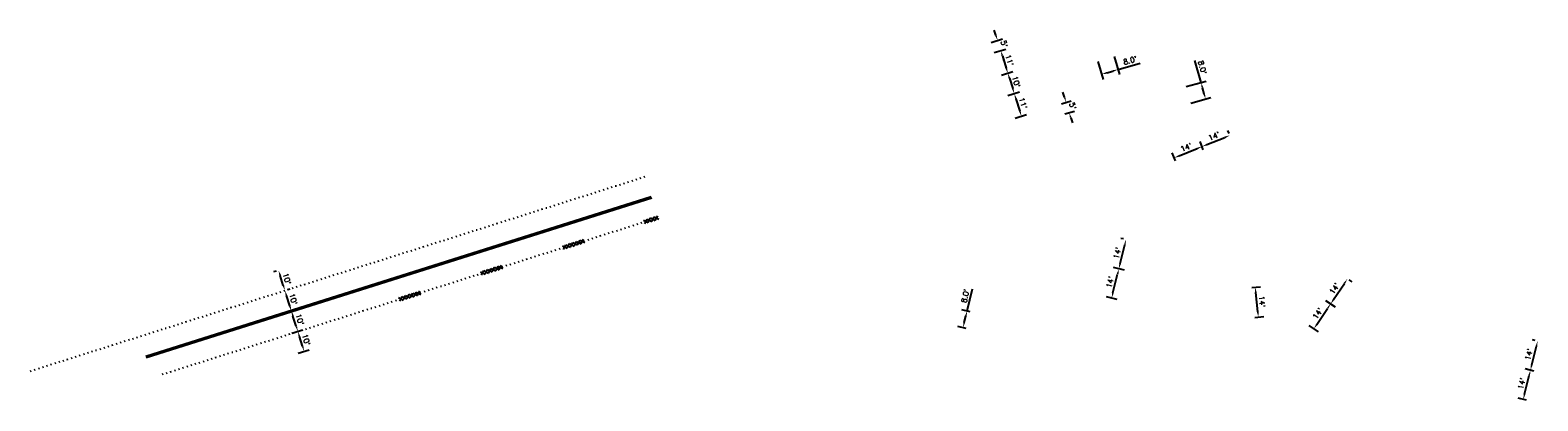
# Model space of a CAD drawing. Extents: x 1490373 to 1513964, y 652438 to 656452.
# Tile 2 of 6: x 1510031 to 1510733, y 652523 to 652696. Entities that reach past the tile are written whole.
import ezdxf

# ---------------------------------------------------------------- set-up
doc = ezdxf.new("R2010")
doc.units = 0
doc.header["$MEASUREMENT"] = 0
doc.header["$PDMODE"] = 34
doc.header["$PDSIZE"] = 0.004
doc.linetypes.add('pavement_dash', pattern=[2, 0.5, -1.5])
for name, color, linetype in [('E-DOUBLEYELLOW', 50, 'Continuous'), ('E-LANELINE', 110, 'Continuous'), ('P-DIM', 7, 'Continuous'), ('P-MARKINGREMOVED', 1, 'Continuous')]:
    doc.layers.add(name, color=color, linetype=linetype)
doc.styles.get("Standard").update_dxf_attribs({"font": 'simplex.shx'})
doc.dimstyles.new('COEC', dxfattribs={"dimscale": 13.9, "dimtxt": 0.18, "dimasz": 0.18, "dimexe": 0.18, "dimexo": 0.0625, "dimgap": 0.09, "dimtad": 1, "dimzin": 0, "dimdsep": 46, "dimtxsty": 'Standard', "dimcen": 0.09, "dimclrd": 256, "dimclre": 256, "dimclrt": 256, "dimaunit": 1, "dimadec": 4, "dimazin": 0, "dimtfac": 1, "dimtofl": 0, "dimtmove": 0, "dimatfit": 3, "dimfxl": 1, "dimtolj": 1, "dimtzin": 0, "dimlwd": -1, "dimlwe": -1, "dimarcsym": 0})

# ---------------------------------------------------------------- blocks, each defined once
blk = doc.blocks.new('*D372')
at = {"layer": 'Defpoints', "color": 0, "transparency": 16777216}
for p in [(1510151.46, 652554.19), (1510155.43, 652555.45), (1510154.39, 652544.9)]:
    blk.add_point(p, dxfattribs=at)
at = {"layer": 'P-DIM', "transparency": 16777216}
for p, q in [((1510152.65, 652554.57), (1510157.82, 652556.2)), ((1510157.62, 652548.54), (1510156.19, 652553.07)), ((1510155.58, 652545.28), (1510160.75, 652546.91))]:
    blk.add_line(p, q, dxfattribs=at)
for points in [[(1510156.58, 652553.19), (1510155.79, 652552.94), (1510155.43, 652555.45)], [(1510158.01, 652548.67), (1510157.22, 652548.42), (1510158.37, 652546.16)]]:
    blk.add_solid(points, dxfattribs=at)
at = {"layer": 'P-DIM', "transparency": 16777216, "insert": (1510159.27, 652551.56), "char_height": 2.5, "attachment_point": 5, "rotation": 287.54273}
blk.add_mtext("\\A1;10'", dxfattribs=at)
blk = doc.blocks.new('*D373')
at = {"layer": 'Defpoints', "color": 0, "transparency": 16777216}
for p in [(1510152.42, 652564.98), (1510152.42, 652564.98), (1510151.46, 652554.19)]:
    blk.add_point(p, dxfattribs=at)
at = {"layer": 'P-DIM', "transparency": 16777216}
for p, q in [((1510153.61, 652565.36), (1510154.8, 652565.74)), ((1510154.68, 652557.83), (1510153.17, 652562.6)), ((1510152.65, 652554.57), (1510157.82, 652556.2))]:
    blk.add_line(p, q, dxfattribs=at)
for points in [[(1510153.57, 652562.73), (1510152.77, 652562.48), (1510152.42, 652564.98)], [(1510155.08, 652557.96), (1510154.28, 652557.71), (1510155.43, 652555.45)]]:
    blk.add_solid(points, dxfattribs=at)
at = {"layer": 'P-DIM', "transparency": 16777216, "insert": (1510156.3, 652560.97), "char_height": 2.5, "attachment_point": 5, "rotation": 287.54273}
blk.add_mtext("\\A1;10'", dxfattribs=at)
blk = doc.blocks.new('*D374')
at = {"layer": 'Defpoints', "color": 0, "transparency": 16777216}
for p in [(1510149.4, 652574.52), (1510149.4, 652574.52), (1510152.42, 652564.98)]:
    blk.add_point(p, dxfattribs=at)
at = {"layer": 'P-DIM', "transparency": 16777216}
for p, q in [((1510150.6, 652574.9), (1510151.79, 652575.27)), ((1510151.66, 652567.37), (1510150.16, 652572.14)), ((1510153.61, 652565.36), (1510154.8, 652565.74))]:
    blk.add_line(p, q, dxfattribs=at)
for points in [[(1510150.56, 652572.26), (1510149.76, 652572.01), (1510149.4, 652574.52)], [(1510152.06, 652567.49), (1510151.27, 652567.24), (1510152.42, 652564.98)]]:
    blk.add_solid(points, dxfattribs=at)
at = {"layer": 'P-DIM', "transparency": 16777216, "insert": (1510153.28, 652570.5), "char_height": 2.5, "attachment_point": 5, "rotation": 287.54273}
blk.add_mtext("\\A1;10'", dxfattribs=at)
blk = doc.blocks.new('*D375')
at = {"layer": 'Defpoints', "color": 0, "transparency": 16777216}
for p in [(1510146.44, 652583.91), (1510146.56, 652583.94), (1510149.4, 652574.52)]:
    blk.add_point(p, dxfattribs=at)
at = {"layer": 'P-DIM', "transparency": 16777216}
for p, q in [((1510145.37, 652583.57), (1510144.05, 652583.15)), ((1510148.65, 652576.9), (1510147.19, 652581.52)), ((1510150.6, 652574.9), (1510151.79, 652575.27))]:
    blk.add_line(p, q, dxfattribs=at)
for points in [[(1510147.59, 652581.65), (1510146.79, 652581.4), (1510146.44, 652583.91)], [(1510149.05, 652577.03), (1510148.25, 652576.78), (1510149.4, 652574.52)]]:
    blk.add_solid(points, dxfattribs=at)
at = {"layer": 'P-DIM', "transparency": 16777216, "insert": (1510150.29, 652579.96), "char_height": 2.5, "attachment_point": 5, "rotation": 287.54273}
blk.add_mtext("\\A1;10'", dxfattribs=at)
blk = doc.blocks.new('*D414')
at = {"layer": 'Defpoints', "color": 0, "transparency": 16777216}
for p in [(1510576.79, 652641.55), (1510577.84, 652638.94), (1510564.85, 652633.71)]:
    blk.add_point(p, dxfattribs=at)
at = {"layer": 'P-DIM', "transparency": 16777216}
for p, q in [((1510577.37, 652640.1), (1510575.86, 652643.87)), ((1510564.39, 652634.87), (1510562.87, 652638.63)), ((1510566.12, 652637.25), (1510574.47, 652640.61))]:
    blk.add_line(p, q, dxfattribs=at)
for points in [[(1510565.97, 652637.63), (1510566.28, 652636.86), (1510563.81, 652636.31)], [(1510574.32, 652641), (1510574.63, 652640.23), (1510576.79, 652641.55)]]:
    blk.add_solid(points, dxfattribs=at)
at = {"layer": 'P-DIM', "transparency": 16777216, "insert": (1510569.37, 652641.24), "char_height": 2.5, "attachment_point": 5, "rotation": 21.95545}
blk.add_mtext("\\A1;14'", dxfattribs=at)
blk = doc.blocks.new('*D415')
at = {"layer": 'Defpoints', "color": 0, "transparency": 16777216}
for p in [(1510589.8, 652646.79), (1510589.91, 652646.51), (1510577.84, 652638.94)]:
    blk.add_point(p, dxfattribs=at)
at = {"layer": 'P-DIM', "transparency": 16777216}
for p, q in [((1510577.37, 652640.1), (1510575.86, 652643.87)), ((1510579.11, 652642.48), (1510587.48, 652645.86)), ((1510589.44, 652647.67), (1510588.86, 652649.11))]:
    blk.add_line(p, q, dxfattribs=at)
for points in [[(1510578.95, 652642.87), (1510579.26, 652642.1), (1510576.79, 652641.55)], [(1510587.32, 652646.24), (1510587.63, 652645.47), (1510589.8, 652646.79)]]:
    blk.add_solid(points, dxfattribs=at)
at = {"layer": 'P-DIM', "transparency": 16777216, "insert": (1510582.36, 652646.48), "char_height": 2.5, "attachment_point": 5, "rotation": 21.95545}
blk.add_mtext("\\A1;14'", dxfattribs=at)
blk = doc.blocks.new('*D416')
at = {"layer": 'Defpoints', "color": 0, "transparency": 16777216}
for p in [(1510729.86, 652537.37), (1510732.58, 652536.7), (1510729.23, 652523.1)]:
    blk.add_point(p, dxfattribs=at)
at = {"layer": 'P-DIM', "transparency": 16777216}
for p, q in [((1510731.37, 652537), (1510727.43, 652537.97)), ((1510727.11, 652526.2), (1510729.26, 652534.94)), ((1510728.02, 652523.4), (1510724.08, 652524.37))]:
    blk.add_line(p, q, dxfattribs=at)
for points in [[(1510728.86, 652535.04), (1510729.66, 652534.84), (1510729.86, 652537.37)], [(1510726.7, 652526.3), (1510727.51, 652526.1), (1510726.51, 652523.77)]]:
    blk.add_solid(points, dxfattribs=at)
at = {"layer": 'P-DIM', "transparency": 16777216, "insert": (1510725.77, 652531.17), "char_height": 2.5, "attachment_point": 5, "rotation": 76.16343}
blk.add_mtext("\\A1;14'", dxfattribs=at)
blk = doc.blocks.new('*D417')
at = {"layer": 'Defpoints', "color": 0, "transparency": 16777216}
for p in [(1510733.21, 652550.96), (1510733.29, 652550.94), (1510732.58, 652536.7)]:
    blk.add_point(p, dxfattribs=at)
at = {"layer": 'P-DIM', "transparency": 16777216}
for p, q in [((1510732.08, 652551.24), (1510730.78, 652551.56)), ((1510730.46, 652539.8), (1510732.61, 652548.53)), ((1510731.37, 652537), (1510727.43, 652537.97))]:
    blk.add_line(p, q, dxfattribs=at)
for points in [[(1510732.2, 652548.63), (1510733.01, 652548.43), (1510733.21, 652550.96)], [(1510730.05, 652539.89), (1510730.86, 652539.7), (1510729.86, 652537.37)]]:
    blk.add_solid(points, dxfattribs=at)
at = {"layer": 'P-DIM', "transparency": 16777216, "insert": (1510729.12, 652544.76), "char_height": 2.5, "attachment_point": 5, "rotation": 76.16343}
blk.add_mtext("\\A1;14'", dxfattribs=at)
blk = doc.blocks.new('*D418')
at = {"layer": 'Defpoints', "color": 0, "transparency": 16777216}
for p in [(1510538.04, 652584.61), (1510541.86, 652583.67), (1510538.51, 652570.08)]:
    blk.add_point(p, dxfattribs=at)
at = {"layer": 'P-DIM', "transparency": 16777216}
for p, q in [((1510535.29, 652573.45), (1510537.44, 652582.19)), ((1510540.65, 652583.97), (1510535.61, 652585.21)), ((1510537.3, 652570.38), (1510532.26, 652571.62))]:
    blk.add_line(p, q, dxfattribs=at)
for points in [[(1510537.04, 652582.28), (1510537.85, 652582.09), (1510538.04, 652584.61)], [(1510534.88, 652573.55), (1510535.69, 652573.35), (1510534.69, 652571.02)]]:
    blk.add_solid(points, dxfattribs=at)
at = {"layer": 'P-DIM', "transparency": 16777216, "insert": (1510533.95, 652578.41), "char_height": 2.5, "attachment_point": 5, "rotation": 76.16343}
blk.add_mtext("\\A1;14'", dxfattribs=at)
blk = doc.blocks.new('*D419')
at = {"layer": 'Defpoints', "color": 0, "transparency": 16777216}
for p in [(1510541.39, 652598.21), (1510541.39, 652598.21), (1510541.86, 652583.67)]:
    blk.add_point(p, dxfattribs=at)
at = {"layer": 'P-DIM', "transparency": 16777216}
for p, q in [((1510538.64, 652587.04), (1510540.79, 652595.78)), ((1510540.17, 652598.51), (1510538.96, 652598.8)), ((1510540.65, 652583.97), (1510535.61, 652585.21))]:
    blk.add_line(p, q, dxfattribs=at)
for points in [[(1510540.38, 652595.88), (1510541.19, 652595.68), (1510541.39, 652598.21)], [(1510538.23, 652587.14), (1510539.04, 652586.94), (1510538.04, 652584.61)]]:
    blk.add_solid(points, dxfattribs=at)
at = {"layer": 'P-DIM', "transparency": 16777216, "insert": (1510537.3, 652592), "char_height": 2.5, "attachment_point": 5, "rotation": 76.16343}
blk.add_mtext("\\A1;14'", dxfattribs=at)
blk = doc.blocks.new('*D420')
at = {"layer": 'Defpoints', "color": 0, "transparency": 16777216}
for p in [(1510598.7, 652575.7), (1510601.61, 652576), (1510600.13, 652561.77)]:
    blk.add_point(p, dxfattribs=at)
at = {"layer": 'P-DIM', "transparency": 16777216}
for p, q in [((1510599.95, 652575.83), (1510604.1, 652576.25)), ((1510602.78, 652564.56), (1510601.86, 652573.51)), ((1510601.38, 652561.9), (1510605.53, 652562.33))]:
    blk.add_line(p, q, dxfattribs=at)
for points in [[(1510602.28, 652573.55), (1510601.45, 652573.47), (1510601.61, 652576)], [(1510603.2, 652564.6), (1510602.37, 652564.52), (1510603.04, 652562.07)]]:
    blk.add_solid(points, dxfattribs=at)
at = {"layer": 'P-DIM', "transparency": 16777216, "insert": (1510604.8, 652569.29), "char_height": 2.5, "attachment_point": 5, "rotation": 275.86436}
blk.add_mtext("\\A1;14'", dxfattribs=at)
blk = doc.blocks.new('*D421')
at = {"layer": 'Defpoints', "color": 0, "transparency": 16777216}
for p in [(1510633.35, 652570.49), (1510636.7, 652568.24), (1510625.54, 652558.87)]:
    blk.add_point(p, dxfattribs=at)
at = {"layer": 'P-DIM', "transparency": 16777216}
for p, q in [((1510630.29, 652558.7), (1510635.3, 652566.17)), ((1510634.39, 652569.8), (1510638.77, 652566.85)), ((1510626.58, 652558.17), (1510630.97, 652555.23))]:
    blk.add_line(p, q, dxfattribs=at)
for points in [[(1510634.96, 652566.4), (1510635.65, 652565.94), (1510636.7, 652568.24)], [(1510629.94, 652558.93), (1510630.63, 652558.46), (1510628.89, 652556.62)]]:
    blk.add_solid(points, dxfattribs=at)
at = {"layer": 'P-DIM', "transparency": 16777216, "insert": (1510630.73, 652563.82), "char_height": 2.5, "attachment_point": 5, "rotation": 56.12258}
blk.add_mtext("\\A1;14'", dxfattribs=at)
blk = doc.blocks.new('*D422')
at = {"layer": 'Defpoints', "color": 0, "transparency": 16777216}
for p in [(1510644.15, 652580.16), (1510644.53, 652579.91), (1510633.35, 652570.49)]:
    blk.add_point(p, dxfattribs=at)
at = {"layer": 'P-DIM', "transparency": 16777216}
for p, q in [((1510645.19, 652579.46), (1510646.6, 652578.51)), ((1510638.09, 652570.32), (1510643.13, 652577.83)), ((1510634.39, 652569.8), (1510638.77, 652566.85))]:
    blk.add_line(p, q, dxfattribs=at)
for points in [[(1510642.79, 652578.06), (1510643.48, 652577.6), (1510644.53, 652579.91)], [(1510637.75, 652570.55), (1510638.44, 652570.09), (1510636.7, 652568.24)]]:
    blk.add_solid(points, dxfattribs=at)
at = {"layer": 'P-DIM', "transparency": 16777216, "insert": (1510638.55, 652575.46), "char_height": 2.5, "attachment_point": 5, "rotation": 56.12258}
blk.add_mtext("\\A1;14'", dxfattribs=at)
blk = doc.blocks.new('*D440')
at = {"layer": 'Defpoints', "color": 0, "transparency": 16777216}
for p in [(1510527.96, 652682.17), (1510535.64, 652684.42), (1510537.67, 652677.47)]:
    blk.add_point(p, dxfattribs=at)
at = {"layer": 'P-DIM', "transparency": 16777216}
for p, q in [((1510528.24, 652681.21), (1510530.69, 652672.82)), ((1510535.92, 652683.46), (1510538.37, 652675.07)), ((1510537.67, 652677.47), (1510547.93, 652680.47)), ((1510532.39, 652675.92), (1510535.27, 652676.76))]:
    blk.add_line(p, q, dxfattribs=at)
for points in [[(1510532.27, 652676.32), (1510532.51, 652675.52), (1510529.99, 652675.22)], [(1510535.15, 652677.16), (1510535.39, 652676.36), (1510537.67, 652677.47)]]:
    blk.add_solid(points, dxfattribs=at)
at = {"layer": 'P-DIM', "transparency": 16777216, "insert": (1510543.3, 652681.7), "char_height": 2.5, "attachment_point": 5, "rotation": 16.2977}
blk.add_mtext("\\A1;8.0'", dxfattribs=at)
blk = doc.blocks.new('*D441')
at = {"layer": 'Defpoints', "color": 0, "transparency": 16777216}
for p in [(1510568.45, 652669.23), (1510578.46, 652663.7), (1510570.59, 652661.52)]:
    blk.add_point(p, dxfattribs=at)
at = {"layer": 'P-DIM', "transparency": 16777216}
for p, q in [((1510576.32, 652671.41), (1510573.46, 652681.71)), ((1510569.42, 652669.49), (1510578.73, 652672.08)), ((1510571.55, 652661.79), (1510580.87, 652664.37)), ((1510577.79, 652666.11), (1510576.99, 652669))]:
    blk.add_line(p, q, dxfattribs=at)
for points in [[(1510577.39, 652669.11), (1510576.59, 652668.89), (1510576.32, 652671.41)], [(1510578.19, 652666.22), (1510577.39, 652666), (1510578.46, 652663.7)]]:
    blk.add_solid(points, dxfattribs=at)
at = {"layer": 'P-DIM', "transparency": 16777216, "insert": (1510576.96, 652678.43), "char_height": 2.5, "attachment_point": 5, "rotation": 285.50834}
blk.add_mtext("\\A1;8.0'", dxfattribs=at)
blk = doc.blocks.new('*D442')
at = {"layer": 'Defpoints', "color": 0, "transparency": 16777216}
for p in [(1510479.05, 652685.02), (1510482.36, 652674.53), (1510486.3, 652675.77)]:
    blk.add_point(p, dxfattribs=at)
at = {"layer": 'P-DIM', "transparency": 16777216}
for p, q in [((1510480, 652685.32), (1510485.37, 652687.02)), ((1510483.74, 652683.88), (1510485.54, 652678.16)), ((1510483.32, 652674.83), (1510488.68, 652676.53))]:
    blk.add_line(p, q, dxfattribs=at)
for points in [[(1510484.13, 652684), (1510483.34, 652683.75), (1510482.98, 652686.26)], [(1510485.94, 652678.28), (1510485.15, 652678.03), (1510486.3, 652675.77)]]:
    blk.add_solid(points, dxfattribs=at)
at = {"layer": 'P-DIM', "transparency": 16777216, "insert": (1510487.01, 652681.77), "char_height": 2.5, "attachment_point": 5, "rotation": 287.54273}
blk.add_mtext("\\A1;11'", dxfattribs=at)
blk = doc.blocks.new('*D443')
at = {"layer": 'Defpoints', "color": 0, "transparency": 16777216}
for p in [(1510482.36, 652674.53), (1510485.38, 652665), (1510489.31, 652666.24)]:
    blk.add_point(p, dxfattribs=at)
at = {"layer": 'P-DIM', "transparency": 16777216}
for p, q in [((1510483.32, 652674.83), (1510488.68, 652676.53)), ((1510487.05, 652673.39), (1510488.56, 652668.62)), ((1510486.33, 652665.3), (1510491.7, 652666.99))]:
    blk.add_line(p, q, dxfattribs=at)
for points in [[(1510487.45, 652673.52), (1510486.65, 652673.26), (1510486.3, 652675.77)], [(1510488.96, 652668.75), (1510488.16, 652668.5), (1510489.31, 652666.24)]]:
    blk.add_solid(points, dxfattribs=at)
at = {"layer": 'P-DIM', "transparency": 16777216, "insert": (1510490.18, 652671.76), "char_height": 2.5, "attachment_point": 5, "rotation": 287.54273}
blk.add_mtext("\\A1;10'", dxfattribs=at)
blk = doc.blocks.new('*D444')
at = {"layer": 'Defpoints', "color": 0, "transparency": 16777216}
for p in [(1510485.38, 652665), (1510488.69, 652654.51), (1510492.63, 652655.75)]:
    blk.add_point(p, dxfattribs=at)
at = {"layer": 'P-DIM', "transparency": 16777216}
for p, q in [((1510486.33, 652665.3), (1510491.7, 652666.99)), ((1510490.07, 652663.86), (1510491.87, 652658.13)), ((1510489.65, 652654.81), (1510495.01, 652656.5))]:
    blk.add_line(p, q, dxfattribs=at)
for points in [[(1510490.46, 652663.98), (1510489.67, 652663.73), (1510489.31, 652666.24)], [(1510492.27, 652658.26), (1510491.48, 652658.01), (1510492.63, 652655.75)]]:
    blk.add_solid(points, dxfattribs=at)
at = {"layer": 'P-DIM', "transparency": 16777216, "insert": (1510493.34, 652661.75), "char_height": 2.5, "attachment_point": 5, "rotation": 287.54273}
blk.add_mtext("\\A1;11'", dxfattribs=at)
blk = doc.blocks.new('*D445')
at = {"layer": 'Defpoints', "color": 0, "transparency": 16777216}
for p in [(1510477.54, 652689.79), (1510479.05, 652685.02), (1510481.48, 652691.03)]:
    blk.add_point(p, dxfattribs=at)
at = {"layer": 'P-DIM', "transparency": 16777216}
for p, q in [((1510478.49, 652690.09), (1510483.86, 652691.78)), ((1510480.72, 652693.41), (1510479.97, 652695.8)), ((1510480, 652685.32), (1510485.37, 652687.02)), ((1510483.74, 652683.88), (1510484.49, 652681.5))]:
    blk.add_line(p, q, dxfattribs=at)
for points in [[(1510481.12, 652693.54), (1510480.32, 652693.29), (1510481.48, 652691.03)], [(1510484.13, 652684), (1510483.34, 652683.75), (1510482.98, 652686.26)]]:
    blk.add_solid(points, dxfattribs=at)
at = {"layer": 'P-DIM', "transparency": 16777216, "insert": (1510484.6, 652689.4), "char_height": 2.5, "attachment_point": 5, "rotation": 287.54273}
blk.add_mtext("\\A1;5'", dxfattribs=at)
blk = doc.blocks.new('*D446')
at = {"layer": 'Defpoints', "color": 0, "transparency": 16777216}
for p in [(1510510.4, 652661.25), (1510514.9, 652657.4), (1510511.86, 652656.47)]:
    blk.add_point(p, dxfattribs=at)
at = {"layer": 'P-DIM', "transparency": 16777216}
for p, q in [((1510512.71, 652664.57), (1510511.98, 652666.96)), ((1510511.35, 652661.54), (1510515.83, 652662.91)), ((1510512.81, 652656.76), (1510517.29, 652658.13)), ((1510515.63, 652655), (1510516.36, 652652.61))]:
    blk.add_line(p, q, dxfattribs=at)
for points in [[(1510513.11, 652664.69), (1510512.31, 652664.45), (1510513.44, 652662.18)], [(1510516.03, 652655.13), (1510515.23, 652654.88), (1510514.9, 652657.4)]]:
    blk.add_solid(points, dxfattribs=at)
at = {"layer": 'P-DIM', "transparency": 16777216, "insert": (1510516.55, 652660.51), "char_height": 2.5, "attachment_point": 5, "rotation": 286.97056}
blk.add_mtext("\\A1;5'", dxfattribs=at)
blk = doc.blocks.new('*D454')
at = {"layer": 'Defpoints', "color": 0, "transparency": 16777216}
for p in [(1510467.31, 652564.96), (1510469.77, 652564.35), (1510467.85, 652556.58)]:
    blk.add_point(p, dxfattribs=at)
at = {"layer": 'P-DIM', "transparency": 16777216}
for p, q in [((1510467.31, 652564.96), (1510469.87, 652575.34)), ((1510468.8, 652564.59), (1510464.88, 652565.55)), ((1510466, 652559.62), (1510466.71, 652562.53)), ((1510466.88, 652556.82), (1510462.97, 652557.79))]:
    blk.add_line(p, q, dxfattribs=at)
for points in [[(1510465.59, 652559.72), (1510466.4, 652559.52), (1510465.4, 652557.19)], [(1510466.31, 652562.63), (1510467.12, 652562.43), (1510467.31, 652564.96)]]:
    blk.add_solid(points, dxfattribs=at)
at = {"layer": 'P-DIM', "transparency": 16777216, "insert": (1510466.47, 652571.96), "char_height": 2.5, "attachment_point": 5, "rotation": 76.16343}
blk.add_mtext("\\A1;8.0'", dxfattribs=at)

msp = doc.modelspace()

# ---------------------------------------------------------------- linework, layer by layer
at = {"layer": 'E-DOUBLEYELLOW'}
for points in [[(1510084.615, 652543.901), (1510320.128, 652618.351)], [(1510084.816, 652543.265), (1510320.329, 652617.715)]]:
    msp.add_lwpolyline(points, dxfattribs=at)
at = {"layer": 'E-LANELINE', "linetype": 'pavement_dash'}
for points in [[(1510030.682, 652536.99), (1510317.214, 652627.568)], [(1510092.188, 652535.457), (1510323.242, 652608.498)]]:
    msp.add_lwpolyline(points, dxfattribs=at)
at = {"layer": 'P-MARKINGREMOVED', "flags": 128}
for points in [[(1510317.058, 652605.638), (1510318.183, 652607.804)], [(1510318.183, 652607.804), (1510320.349, 652606.678)], [(1510318.704, 652606.158), (1510319.829, 652608.324)], [(1510319.829, 652608.324), (1510321.995, 652607.198)], [(1510320.349, 652606.678), (1510321.475, 652608.844)], [(1510321.475, 652608.844), (1510323.641, 652607.719)], [(1510321.995, 652607.198), (1510323.12, 652609.364)], [(1510316.538, 652607.283), (1510318.704, 652606.158)], [(1510278.705, 652595.324), (1510280.87, 652594.198)], [(1510279.225, 652593.678), (1510280.35, 652595.844)], [(1510280.35, 652595.844), (1510282.516, 652594.718)], [(1510280.87, 652594.198), (1510281.996, 652596.364)], [(1510281.996, 652596.364), (1510284.162, 652595.239)], [(1510282.516, 652594.718), (1510283.642, 652596.884)], [(1510283.642, 652596.884), (1510285.808, 652595.759)], [(1510284.162, 652595.239), (1510285.287, 652597.405)], [(1510285.287, 652597.405), (1510287.453, 652596.279)], [(1510285.808, 652595.759), (1510286.933, 652597.925)], [(1510286.933, 652597.925), (1510289.099, 652596.799)], [(1510287.453, 652596.279), (1510288.579, 652598.445)], [(1510249.286, 652584.214), (1510250.411, 652586.38)], [(1510240.537, 652583.258), (1510242.703, 652582.133)], [(1510241.057, 652581.612), (1510242.183, 652583.778)], [(1510242.183, 652583.778), (1510244.349, 652582.653)], [(1510242.703, 652582.133), (1510243.828, 652584.299)], [(1510243.828, 652584.299), (1510245.994, 652583.173)], [(1510244.349, 652582.653), (1510245.474, 652584.819)], [(1510245.474, 652584.819), (1510247.64, 652583.693)], [(1510245.994, 652583.173), (1510247.12, 652585.339)], [(1510247.12, 652585.339), (1510249.286, 652584.214)], [(1510247.64, 652583.693), (1510248.765, 652585.859)], [(1510248.765, 652585.859), (1510250.931, 652584.734)], [(1510206.181, 652570.587), (1510207.306, 652572.753)], [(1510207.306, 652572.753), (1510209.472, 652571.628)], [(1510207.826, 652571.108), (1510208.952, 652573.273)], [(1510208.952, 652573.273), (1510211.118, 652572.148)], [(1510209.472, 652571.628), (1510210.598, 652573.794)], [(1510210.598, 652573.794), (1510212.764, 652572.668)], [(1510211.118, 652572.148), (1510212.243, 652574.314)], [(1510202.369, 652571.193), (1510204.535, 652570.067)], [(1510202.889, 652569.547), (1510204.015, 652571.713)], [(1510204.015, 652571.713), (1510206.181, 652570.587)], [(1510204.535, 652570.067), (1510205.661, 652572.233)], [(1510205.661, 652572.233), (1510207.826, 652571.108)]]:
    msp.add_lwpolyline(points, dxfattribs=at)

# ---------------------------------------------------------------- dimensions: what is measured, and where the dimension line sits
at = {"layer": 'P-DIM'}
for p1, p2, distance, text, override, picture, middle in [((1510479.048, 652685.019), (1510477.541, 652689.787), -4.126, "5'", {"dimscale": 20, "dimtxt": 0.125, "dimasz": 0.125, "dimexe": 0.125, "dimexo": 0.05, "dimgap": 0.05}, '*D445', (1510484.602, 652689.397)), ((1510479.048, 652685.019), (1510482.364, 652674.531), 4.126, "11'", {"dimscale": 20, "dimtxt": 0.125, "dimasz": 0.125, "dimexe": 0.125, "dimexo": 0.05, "dimgap": 0.05}, '*D442', (1510487.012, 652681.768)), ((1510510.397, 652661.249), (1510511.856, 652656.467), 3.181, "5'", {"dimscale": 20, "dimtxt": 0.125, "dimasz": 0.125, "dimexe": 0.125, "dimexo": 0.05, "dimgap": 0.05}, '*D446', (1510516.549, 652660.513)), ((1510564.855, 652633.71), (1510577.84, 652638.944), 2.806, "14'", {"dimscale": 20, "dimtxt": 0.125, "dimasz": 0.125, "dimexe": 0.125, "dimgap": 0.05}, '*D414', (1510569.368, 652641.237)), ((1510538.514, 652570.077), (1510541.862, 652583.671), 3.938, "14'", {"dimscale": 20, "dimtxt": 0.125, "dimasz": 0.125, "dimexe": 0.125, "dimgap": 0.05}, '*D418', (1510533.948, 652578.411)), ((1510467.853, 652556.584), (1510469.767, 652564.352), 2.528, "8.0'", {"dimscale": 20, "dimtxt": 0.125, "dimasz": 0.125, "dimexe": 0.125, "dimexo": 0.05, "dimgap": 0.05}, '*D454', (1510466.474, 652571.956)), ((1510600.133, 652561.773), (1510598.703, 652575.7), -2.922, "14'", {"dimscale": 20, "dimtxt": 0.125, "dimasz": 0.125, "dimexe": 0.125, "dimgap": 0.05}, '*D420', (1510604.8, 652569.289)), ((1510625.544, 652558.869), (1510633.348, 652570.492), -4.035, "14'", {"dimscale": 20, "dimtxt": 0.125, "dimasz": 0.125, "dimexe": 0.125, "dimgap": 0.05}, '*D421', (1510630.73, 652563.818)), ((1510154.393, 652544.904), (1510151.456, 652554.193), -4.17, "10'", {"dimscale": 20, "dimtxt": 0.125, "dimasz": 0.125, "dimexe": 0.125, "dimgap": 0.05}, '*D372', (1510159.273, 652551.556)), ((1510729.234, 652523.103), (1510732.582, 652536.696), 2.806, "14'", {"dimscale": 20, "dimtxt": 0.125, "dimasz": 0.125, "dimexe": 0.125, "dimgap": 0.05}, '*D416', (1510725.768, 652531.166))]:
    dim = msp.add_aligned_dim(p1=p1, p2=p2, distance=distance, text=text, dimstyle='COEC', override=override, dxfattribs=at)
    dim.commit()
    dim.dimension.update_dxf_attribs({"geometry": picture, "text_midpoint": middle})
for base, p1, p2, angle, picture, middle in [((1510537.668, 652677.465), (1510527.957, 652682.171), (1510535.636, 652684.416), 16.297698, '*D440', (1510543.999, 652679.316)), ((1510578.462, 652663.702), (1510568.452, 652669.227), (1510570.591, 652661.518), 285.508335, '*D441', (1510574.559, 652677.766))]:
    dim = msp.add_linear_dim(base=base, p1=p1, p2=p2, angle=angle, text="8.0'", dimstyle='COEC', override={"dimscale": 20, "dimtxt": 0.125, "dimasz": 0.125, "dimexe": 0.125, "dimexo": 0.05, "dimgap": 0.05}, dxfattribs=at)
    dim.commit()
    dim.dimension.update_dxf_attribs({"geometry": picture, "text_midpoint": middle, "dimtype": 161})
for base, p1, p2, angle, text, override, picture, middle in [((1510489.312, 652666.239), (1510482.364, 652674.531), (1510485.378, 652664.996), 107.542726, "10'", {"dimscale": 20, "dimtxt": 0.125, "dimasz": 0.125, "dimexe": 0.125, "dimexo": 0.05, "dimgap": 0.05, "dimtmove": 1}, '*D443', (1510490.177, 652671.757)), ((1510492.627, 652655.751), (1510485.378, 652664.996), (1510488.693, 652654.507), 107.542726, "11'", {"dimscale": 20, "dimtxt": 0.125, "dimasz": 0.125, "dimexe": 0.125, "dimexo": 0.05, "dimgap": 0.05, "dimtmove": 1}, '*D444', (1510493.342, 652661.745)), ((1510589.796, 652646.79), (1510577.84, 652638.944), (1510589.909, 652646.512), 201.955454, "14'", {"dimscale": 20, "dimtxt": 0.125, "dimasz": 0.125, "dimexe": 0.125, "dimgap": 0.05, "dimtmove": 1}, '*D415', (1510582.363, 652646.476)), ((1510541.387, 652598.206), (1510541.862, 652583.671), (1510541.387, 652598.206), 256.163433, "14'", {"dimscale": 20, "dimtxt": 0.125, "dimasz": 0.125, "dimexe": 0.125, "dimgap": 0.05, "dimtmove": 1}, '*D419', (1510537.297, 652592.005)), ((1510146.437, 652583.905), (1510149.404, 652574.52), (1510146.558, 652583.943), 287.542726, "10'", {"dimscale": 20, "dimtxt": 0.125, "dimasz": 0.125, "dimexe": 0.125, "dimgap": 0.05, "dimtmove": 1}, '*D375', (1510150.293, 652579.962)), ((1510644.528, 652579.905), (1510633.348, 652570.492), (1510644.15, 652580.159), 236.122579, "14'", {"dimscale": 20, "dimtxt": 0.125, "dimasz": 0.125, "dimexe": 0.125, "dimgap": 0.05, "dimtmove": 1}, '*D422', (1510638.547, 652575.461)), ((1510149.404, 652574.52), (1510152.418, 652564.985), (1510149.404, 652574.52), 287.542726, "10'", {"dimscale": 20, "dimtxt": 0.125, "dimasz": 0.125, "dimexe": 0.125, "dimgap": 0.05, "dimtmove": 1}, '*D374', (1510153.284, 652570.502)), ((1510152.418, 652564.985), (1510151.456, 652554.193), (1510152.418, 652564.985), 287.542726, "10'", {"dimscale": 20, "dimtxt": 0.125, "dimasz": 0.125, "dimexe": 0.125, "dimgap": 0.05, "dimtmove": 1}, '*D373', (1510156.298, 652560.967)), ((1510733.206, 652550.961), (1510732.582, 652536.696), (1510733.295, 652550.939), 256.163433, "14'", {"dimscale": 20, "dimtxt": 0.125, "dimasz": 0.125, "dimexe": 0.125, "dimgap": 0.05, "dimtmove": 1}, '*D417', (1510729.116, 652544.759))]:
    dim = msp.add_linear_dim(base=base, p1=p1, p2=p2, angle=angle, text=text, dimstyle='COEC', override=override, dxfattribs=at)
    dim.commit()
    dim.dimension.update_dxf_attribs({"geometry": picture, "text_midpoint": middle})

doc.saveas('drawing.dxf')
